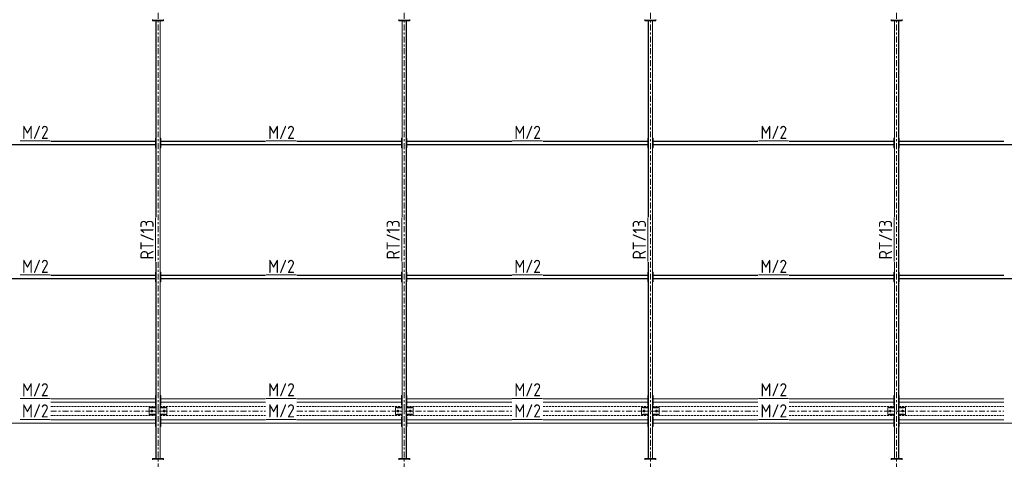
# Model space of a CAD drawing. Header units: millimetres. Extents: x -141 to 1046, y -218 to 621.
# Tile 14 of 16: x 479 to 778, y 259 to 392. Entities that reach past the tile are written whole.
import ezdxf

# ---------------------------------------------------------------- set-up
doc = ezdxf.new("R2010")
doc.units = ezdxf.units.MM
doc.header["$LTSCALE"] = 0.6
for name, pattern in [('VERDECKT2', [1.5, 1, -0.5]), ('XKITLINE00', [0]), ('XKITLINE03', [6, 3, -1, 1, -1])]:
    doc.linetypes.add(name, pattern=pattern)
for name, color, linetype, lineweight in [('Bolt', 7, 'Continuous', 0), ('Part', 2, 'Continuous', 0), ('PartMark', 3, 'Continuous', 0), ('S-GRID', 1, 'Continuous', 0)]:
    doc.layers.add(name, color=color, linetype=linetype, lineweight=lineweight)
doc.styles.add('ISOCPEUR', font='ISOCPEUR.TTF')

msp = doc.modelspace()

# ---------------------------------------------------------------- linework, layer by layer
at = {"layer": 'Bolt', "color": 3, "linetype": 'XKITLINE00', "lineweight": 0}
for p, q in [((519.27, 273.45), (519.47, 273.57)), ((519.27, 273.22), (519.27, 273.45)), ((519.47, 273.11), (519.27, 273.22)), ((519.47, 273.57), (519.67, 273.45)), ((519.67, 273.22), (519.47, 273.11)), ((519.67, 273.45), (519.67, 273.22)), ((523, 273.45), (523.2, 273.57)), ((523, 273.22), (523, 273.45)), ((523.2, 273.11), (523, 273.22)), ((523.2, 273.57), (523.4, 273.45)), ((523.4, 273.22), (523.2, 273.11)), ((523.4, 273.45), (523.4, 273.22)), ((593.93, 273.45), (594.13, 273.57)), ((593.93, 273.22), (593.93, 273.45)), ((594.13, 273.11), (593.93, 273.22)), ((594.13, 273.57), (594.33, 273.45)), ((594.33, 273.22), (594.13, 273.11)), ((594.33, 273.45), (594.33, 273.22)), ((597.67, 273.45), (597.87, 273.57)), ((597.67, 273.22), (597.67, 273.45)), ((597.87, 273.11), (597.67, 273.22)), ((597.87, 273.57), (598.07, 273.45)), ((598.07, 273.22), (597.87, 273.11)), ((598.07, 273.45), (598.07, 273.22)), ((668.6, 273.45), (668.8, 273.57)), ((668.6, 273.22), (668.6, 273.45)), ((668.8, 273.11), (668.6, 273.22)), ((668.8, 273.57), (669, 273.45)), ((669, 273.22), (668.8, 273.11)), ((669, 273.45), (669, 273.22)), ((672.33, 273.45), (672.53, 273.57)), ((672.33, 273.22), (672.33, 273.45)), ((672.53, 273.11), (672.33, 273.22)), ((672.53, 273.57), (672.73, 273.45)), ((672.73, 273.22), (672.53, 273.11)), ((672.73, 273.45), (672.73, 273.22)), ((743.27, 273.45), (743.47, 273.57)), ((743.27, 273.22), (743.27, 273.45)), ((743.47, 273.11), (743.27, 273.22)), ((743.47, 273.57), (743.67, 273.45)), ((743.67, 273.22), (743.47, 273.11)), ((743.67, 273.45), (743.67, 273.22)), ((747, 273.45), (747.2, 273.57)), ((747, 273.22), (747, 273.45)), ((747.2, 273.11), (747, 273.22)), ((747.2, 273.57), (747.4, 273.45)), ((747.4, 273.22), (747.2, 273.11)), ((747.4, 273.45), (747.4, 273.22))]:
    msp.add_line(p, q, dxfattribs=at)
for centre, radius, start, end in [((519.47, 273.34), 0.247, 120, 300), ((519.47, 273.34), 0.133, 30, 210), ((519.47, 273.34), 0.247, 300, 120), ((519.47, 273.34), 0.133, 210, 30), ((523.2, 273.34), 0.247, 120, 300), ((523.2, 273.34), 0.133, 30, 210), ((523.2, 273.34), 0.247, 300, 120), ((523.2, 273.34), 0.133, 210, 30), ((594.13, 273.34), 0.247, 120, 300), ((594.13, 273.34), 0.133, 30, 210), ((594.13, 273.34), 0.247, 300, 120), ((594.13, 273.34), 0.133, 210, 30), ((597.87, 273.34), 0.247, 120, 300), ((597.87, 273.34), 0.133, 30, 210), ((597.87, 273.34), 0.247, 300, 120), ((597.87, 273.34), 0.133, 210, 30), ((668.8, 273.34), 0.247, 120, 300), ((668.8, 273.34), 0.133, 30, 210), ((668.8, 273.34), 0.247, 300, 120), ((668.8, 273.34), 0.133, 210, 30), ((672.53, 273.34), 0.247, 120, 300), ((672.53, 273.34), 0.133, 30, 210), ((672.53, 273.34), 0.247, 300, 120), ((672.53, 273.34), 0.133, 210, 30), ((743.47, 273.34), 0.247, 120, 300), ((743.47, 273.34), 0.133, 30, 210), ((743.47, 273.34), 0.247, 300, 120), ((743.47, 273.34), 0.133, 210, 30), ((747.2, 273.34), 0.247, 120, 300), ((747.2, 273.34), 0.133, 30, 210), ((747.2, 273.34), 0.247, 300, 120), ((747.2, 273.34), 0.133, 210, 30)]:
    msp.add_arc(centre, radius, start, end, dxfattribs=at)
at = {"layer": 'Part', "color": 2, "linetype": 'XKITLINE00', "lineweight": 0}
for p, q in [((519.67, 392.2), (519.67, 392)), ((523, 392), (519.67, 392)), ((523, 392), (519.67, 392)), ((519.67, 392), (519.67, 391.8)), ((523, 391.8), (519.67, 391.8)), ((520.67, 332.15), (520.67, 391.8)), ((520.67, 391.8), (520.72, 391.8)), ((520.72, 391.8), (520.72, 332.15)), ((521.95, 391.8), (521.95, 258.87)), ((522, 391.8), (521.95, 391.8)), ((522, 258.87), (522, 391.8)), ((523, 392.2), (523, 392)), ((523, 392), (523, 391.8)), ((594.33, 392.2), (594.33, 392)), ((597.67, 392), (594.33, 392)), ((594.33, 392), (594.33, 391.8)), ((597.67, 392), (594.33, 392)), ((597.67, 391.8), (594.33, 391.8)), ((595.33, 332.15), (595.33, 391.8)), ((595.33, 391.8), (595.39, 391.8)), ((595.39, 391.8), (595.39, 332.15)), ((596.61, 391.8), (596.61, 258.87)), ((596.67, 391.8), (596.61, 391.8)), ((596.67, 258.87), (596.67, 391.8)), ((597.67, 392.2), (597.67, 392)), ((597.67, 392), (597.67, 391.8)), ((669, 392.2), (669, 392)), ((672.33, 392), (669, 392)), ((672.33, 392), (669, 392)), ((669, 392), (669, 391.8)), ((672.33, 391.8), (669, 391.8)), ((670, 332.15), (670, 391.8)), ((670, 391.8), (670.05, 391.8)), ((670.05, 391.8), (670.05, 332.15)), ((671.28, 391.8), (671.28, 258.87)), ((671.33, 391.8), (671.28, 391.8)), ((671.33, 258.87), (671.33, 391.8)), ((672.33, 392.2), (672.33, 392)), ((672.33, 392), (672.33, 391.8)), ((743.67, 392.2), (743.67, 392)), ((747, 392), (743.67, 392)), ((743.67, 392), (743.67, 391.8)), ((747, 392), (743.67, 392)), ((747, 391.8), (743.67, 391.8)), ((744.67, 332.15), (744.67, 391.8)), ((744.67, 391.8), (744.72, 391.8)), ((744.72, 391.8), (744.72, 332.15)), ((745.95, 391.8), (745.95, 258.87)), ((746, 391.8), (745.95, 391.8)), ((746, 258.87), (746, 391.8)), ((747, 392.2), (747, 392)), ((747, 392), (747, 391.8)), ((520.53, 353.2), (520.53, 356.13)), ((520.53, 356.13), (520.67, 356.13)), ((520.67, 353.2), (520.67, 356.13)), ((522, 353.2), (522, 356.13)), ((522, 356.13), (522.13, 356.13)), ((522.13, 353.2), (522.13, 356.13)), ((595.2, 353.2), (595.2, 356.13)), ((595.2, 356.13), (595.33, 356.13)), ((595.33, 353.2), (595.33, 356.13)), ((596.67, 353.2), (596.67, 356.13)), ((596.67, 356.13), (596.8, 356.13)), ((596.8, 353.2), (596.8, 356.13)), ((669.87, 353.2), (669.87, 356.13)), ((669.87, 356.13), (670, 356.13)), ((670, 353.2), (670, 356.13)), ((671.33, 353.2), (671.33, 356.13)), ((671.33, 356.13), (671.47, 356.13)), ((671.47, 353.2), (671.47, 356.13)), ((744.53, 353.2), (744.53, 356.13)), ((744.53, 356.13), (744.67, 356.13)), ((744.67, 353.2), (744.67, 356.13)), ((746, 353.2), (746, 356.13)), ((746, 356.13), (746.13, 356.13)), ((746.13, 353.2), (746.13, 356.13)), ((447.47, 354.17), (520.53, 354.17)), ((447.47, 354.13), (520.53, 354.13)), ((488.75, 355.2), (520.53, 355.2)), ((488.75, 355.16), (520.53, 355.16)), ((520.53, 355.16), (520.53, 355.2)), ((520.53, 354.13), (520.53, 354.17)), ((520.53, 353.2), (520.67, 353.2)), ((522, 353.2), (522.13, 353.2)), ((522.13, 355.16), (522.13, 355.2)), ((522.13, 355.2), (553.91, 355.2)), ((522.13, 355.16), (553.91, 355.16)), ((522.13, 354.17), (595.2, 354.17)), ((522.13, 354.13), (522.13, 354.17)), ((522.13, 354.13), (595.2, 354.13)), ((563.42, 355.2), (595.2, 355.2)), ((563.42, 355.16), (595.2, 355.16)), ((595.2, 355.16), (595.2, 355.2)), ((595.2, 354.13), (595.2, 354.17)), ((595.2, 353.2), (595.33, 353.2)), ((596.67, 353.2), (596.8, 353.2)), ((596.8, 355.16), (596.8, 355.2)), ((596.8, 355.2), (628.58, 355.2)), ((596.8, 355.16), (628.58, 355.16)), ((596.8, 354.17), (669.87, 354.17)), ((596.8, 354.13), (596.8, 354.17)), ((596.8, 354.13), (669.87, 354.13)), ((638.09, 355.2), (669.87, 355.2)), ((638.09, 355.16), (669.87, 355.16)), ((669.87, 355.16), (669.87, 355.2)), ((669.87, 354.13), (669.87, 354.17)), ((669.87, 353.2), (670, 353.2)), ((671.33, 353.2), (671.47, 353.2)), ((671.47, 355.16), (671.47, 355.2)), ((671.47, 355.2), (703.25, 355.2)), ((671.47, 355.16), (703.25, 355.16)), ((671.47, 354.17), (744.53, 354.17)), ((671.47, 354.13), (671.47, 354.17)), ((671.47, 354.13), (744.53, 354.13)), ((712.75, 355.2), (744.53, 355.2)), ((712.75, 355.16), (744.53, 355.16)), ((744.53, 355.16), (744.53, 355.2)), ((744.53, 354.13), (744.53, 354.17)), ((744.53, 353.2), (744.67, 353.2)), ((746, 353.2), (746.13, 353.2)), ((746.13, 355.16), (746.13, 355.2)), ((746.13, 355.2), (777.91, 355.2)), ((746.13, 355.16), (777.91, 355.16)), ((746.13, 354.17), (819.2, 354.17)), ((746.13, 354.13), (746.13, 354.17)), ((746.13, 354.13), (819.2, 354.13)), ((520.67, 258.87), (520.67, 318.52)), ((520.72, 318.52), (520.72, 258.87)), ((595.33, 258.87), (595.33, 318.52)), ((595.39, 318.52), (595.39, 258.87)), ((670, 258.87), (670, 318.52)), ((670.05, 318.52), (670.05, 258.87)), ((744.67, 258.87), (744.67, 318.52)), ((744.72, 318.52), (744.72, 258.87)), ((488.75, 314.53), (520.53, 314.53)), ((488.75, 314.49), (520.53, 314.49)), ((520.53, 312.53), (520.53, 315.47)), ((520.53, 315.47), (520.67, 315.47)), ((520.53, 314.49), (520.53, 314.53)), ((520.67, 312.53), (520.67, 315.47)), ((522, 312.53), (522, 315.47)), ((522, 315.47), (522.13, 315.47)), ((522.13, 312.53), (522.13, 315.47)), ((522.13, 314.49), (522.13, 314.53)), ((522.13, 314.53), (553.91, 314.53)), ((522.13, 314.49), (553.91, 314.49)), ((563.42, 314.53), (595.2, 314.53)), ((563.42, 314.49), (595.2, 314.49)), ((595.2, 312.53), (595.2, 315.47)), ((595.2, 315.47), (595.33, 315.47)), ((595.2, 314.49), (595.2, 314.53)), ((595.33, 312.53), (595.33, 315.47)), ((596.67, 312.53), (596.67, 315.47)), ((596.67, 315.47), (596.8, 315.47)), ((596.8, 312.53), (596.8, 315.47)), ((596.8, 314.49), (596.8, 314.53)), ((596.8, 314.53), (628.58, 314.53)), ((596.8, 314.49), (628.58, 314.49)), ((638.09, 314.53), (669.87, 314.53)), ((638.09, 314.49), (669.87, 314.49)), ((669.87, 312.53), (669.87, 315.47)), ((669.87, 315.47), (670, 315.47)), ((669.87, 314.49), (669.87, 314.53)), ((670, 312.53), (670, 315.47)), ((671.33, 312.53), (671.33, 315.47)), ((671.33, 315.47), (671.47, 315.47)), ((671.47, 312.53), (671.47, 315.47)), ((671.47, 314.49), (671.47, 314.53)), ((671.47, 314.53), (703.25, 314.53)), ((671.47, 314.49), (703.25, 314.49)), ((712.75, 314.53), (744.53, 314.53)), ((712.75, 314.49), (744.53, 314.49)), ((744.53, 312.53), (744.53, 315.47)), ((744.53, 315.47), (744.67, 315.47)), ((744.53, 314.49), (744.53, 314.53)), ((744.67, 312.53), (744.67, 315.47)), ((746, 312.53), (746, 315.47)), ((746, 315.47), (746.13, 315.47)), ((746.13, 312.53), (746.13, 315.47)), ((746.13, 314.49), (746.13, 314.53)), ((746.13, 314.53), (777.91, 314.53)), ((746.13, 314.49), (777.91, 314.49)), ((447.47, 313.51), (520.53, 313.51)), ((447.47, 313.47), (520.53, 313.47)), ((520.53, 313.47), (520.53, 313.51)), ((520.53, 312.53), (520.67, 312.53)), ((522, 312.53), (522.13, 312.53)), ((522.13, 313.51), (595.2, 313.51)), ((522.13, 313.47), (522.13, 313.51)), ((522.13, 313.47), (595.2, 313.47)), ((595.2, 313.47), (595.2, 313.51)), ((595.2, 312.53), (595.33, 312.53)), ((596.67, 312.53), (596.8, 312.53)), ((596.8, 313.51), (669.87, 313.51)), ((596.8, 313.47), (596.8, 313.51)), ((596.8, 313.47), (669.87, 313.47)), ((669.87, 313.47), (669.87, 313.51)), ((669.87, 312.53), (670, 312.53)), ((671.33, 312.53), (671.47, 312.53)), ((671.47, 313.51), (744.53, 313.51)), ((671.47, 313.47), (671.47, 313.51)), ((671.47, 313.47), (744.53, 313.47)), ((744.53, 313.47), (744.53, 313.51)), ((744.53, 312.53), (744.67, 312.53)), ((746, 312.53), (746.13, 312.53)), ((746.13, 313.51), (819.2, 313.51)), ((746.13, 313.47), (746.13, 313.51)), ((746.13, 313.47), (819.2, 313.47)), ((520.53, 275.07), (520.53, 278)), ((520.53, 278), (520.67, 278)), ((520.67, 275.07), (520.67, 278)), ((522, 275.07), (522, 278)), ((522, 278), (522.13, 278)), ((522.13, 275.07), (522.13, 278)), ((595.2, 275.07), (595.2, 278)), ((595.2, 278), (595.33, 278)), ((595.33, 275.07), (595.33, 278)), ((596.67, 275.07), (596.67, 278)), ((596.67, 278), (596.8, 278)), ((596.8, 275.07), (596.8, 278)), ((669.87, 275.07), (669.87, 278)), ((669.87, 278), (670, 278)), ((670, 275.07), (670, 278)), ((671.33, 275.07), (671.33, 278)), ((671.33, 278), (671.47, 278)), ((671.47, 275.07), (671.47, 278)), ((744.53, 275.07), (744.53, 278)), ((744.53, 278), (744.67, 278)), ((744.67, 275.07), (744.67, 278)), ((746, 275.07), (746, 278)), ((746, 278), (746.13, 278)), ((746.13, 275.07), (746.13, 278)), ((488.75, 277.07), (520.53, 277.07)), ((488.75, 277.03), (520.53, 277.03)), ((488.75, 276.04), (520.53, 276.04)), ((488.75, 276), (520.53, 276)), ((520.53, 277.03), (520.53, 277.07)), ((520.53, 276), (520.53, 276.04)), ((520.53, 275.07), (520.67, 275.07)), ((522, 275.07), (522.13, 275.07)), ((522.13, 277.03), (522.13, 277.07)), ((522.13, 277.07), (553.91, 277.07)), ((522.13, 277.03), (553.91, 277.03)), ((522.13, 276.04), (553.91, 276.04)), ((522.13, 276), (522.13, 276.04)), ((522.13, 276), (553.91, 276)), ((563.42, 277.07), (595.2, 277.07)), ((563.42, 277.03), (595.2, 277.03)), ((563.42, 276.04), (595.2, 276.04)), ((563.42, 276), (595.2, 276)), ((595.2, 277.03), (595.2, 277.07)), ((595.2, 276), (595.2, 276.04)), ((595.2, 275.07), (595.33, 275.07)), ((596.67, 275.07), (596.8, 275.07)), ((596.8, 277.03), (596.8, 277.07)), ((596.8, 277.07), (628.58, 277.07)), ((596.8, 277.03), (628.58, 277.03)), ((596.8, 276.04), (628.58, 276.04)), ((596.8, 276), (596.8, 276.04)), ((596.8, 276), (628.58, 276)), ((638.09, 277.07), (669.87, 277.07)), ((638.09, 277.03), (669.87, 277.03)), ((638.09, 276.04), (669.87, 276.04)), ((638.09, 276), (669.87, 276)), ((669.87, 277.03), (669.87, 277.07)), ((669.87, 276), (669.87, 276.04)), ((669.87, 275.07), (670, 275.07)), ((671.33, 275.07), (671.47, 275.07)), ((671.47, 277.03), (671.47, 277.07)), ((671.47, 277.07), (703.25, 277.07)), ((671.47, 277.03), (703.25, 277.03)), ((671.47, 276.04), (703.25, 276.04)), ((671.47, 276), (671.47, 276.04)), ((671.47, 276), (703.25, 276)), ((712.75, 277.07), (744.53, 277.07)), ((712.75, 277.03), (744.53, 277.03)), ((712.75, 276.04), (744.53, 276.04)), ((712.75, 276), (744.53, 276)), ((744.53, 277.03), (744.53, 277.07)), ((744.53, 276), (744.53, 276.04)), ((744.53, 275.07), (744.67, 275.07)), ((746, 275.07), (746.13, 275.07)), ((746.13, 277.03), (746.13, 277.07)), ((746.13, 277.07), (777.91, 277.07)), ((746.13, 277.03), (777.91, 277.03)), ((746.13, 276.04), (777.91, 276.04)), ((746.13, 276), (746.13, 276.04)), ((746.13, 276), (777.91, 276)), ((518.67, 274.4), (519.07, 274.4)), ((518.67, 272.27), (518.67, 274.4)), ((518.67, 272.27), (520.67, 272.27)), ((519.07, 274.27), (519.07, 274.4)), ((519.07, 274.4), (520.67, 274.4)), ((519.07, 274.27), (520.67, 274.27)), ((519.07, 272.27), (519.07, 272.4)), ((519.07, 272.4), (520.67, 272.4)), ((519.07, 272.27), (520.67, 272.27)), ((520.67, 274.27), (520.67, 274.4)), ((520.67, 272.27), (520.67, 272.4)), ((522, 274.4), (522, 274.27)), ((523.6, 274.4), (522, 274.4)), ((522, 274.27), (523.6, 274.27)), ((522, 272.4), (522, 272.27)), ((523.6, 272.4), (522, 272.4)), ((522, 272.27), (523.6, 272.27)), ((523.6, 274.27), (523.6, 274.4)), ((523.6, 274.4), (524, 274.4)), ((523.6, 272.27), (523.6, 272.4)), ((523.6, 272.27), (524, 272.27)), ((524, 272.27), (524, 274.4)), ((593.33, 274.4), (593.73, 274.4)), ((593.33, 272.27), (593.33, 274.4)), ((593.33, 272.27), (595.33, 272.27)), ((593.73, 274.27), (593.73, 274.4)), ((593.73, 274.4), (595.33, 274.4)), ((593.73, 274.27), (595.33, 274.27)), ((593.73, 272.27), (593.73, 272.4)), ((593.73, 272.4), (595.33, 272.4)), ((593.73, 272.27), (595.33, 272.27)), ((595.33, 274.27), (595.33, 274.4)), ((595.33, 272.27), (595.33, 272.4)), ((596.67, 274.4), (596.67, 274.27)), ((598.27, 274.4), (596.67, 274.4)), ((596.67, 274.27), (598.27, 274.27)), ((596.67, 272.4), (596.67, 272.27)), ((598.27, 272.4), (596.67, 272.4)), ((596.67, 272.27), (598.27, 272.27)), ((598.27, 274.27), (598.27, 274.4)), ((598.27, 274.4), (598.67, 274.4)), ((598.27, 272.27), (598.27, 272.4)), ((598.27, 272.27), (598.67, 272.27)), ((598.67, 272.27), (598.67, 274.4)), ((668, 274.4), (668.4, 274.4)), ((668, 272.27), (668, 274.4)), ((668, 272.27), (670, 272.27)), ((668.4, 274.27), (668.4, 274.4)), ((668.4, 274.4), (670, 274.4)), ((668.4, 274.27), (670, 274.27)), ((668.4, 272.27), (668.4, 272.4)), ((668.4, 272.4), (670, 272.4)), ((668.4, 272.27), (670, 272.27)), ((670, 274.27), (670, 274.4)), ((670, 272.27), (670, 272.4)), ((671.33, 274.4), (671.33, 274.27)), ((672.93, 274.4), (671.33, 274.4)), ((671.33, 274.27), (672.93, 274.27)), ((671.33, 272.4), (671.33, 272.27)), ((672.93, 272.4), (671.33, 272.4)), ((671.33, 272.27), (672.93, 272.27)), ((672.93, 274.4), (673.33, 274.4)), ((672.93, 274.27), (672.93, 274.4)), ((672.93, 272.27), (672.93, 272.4)), ((672.93, 272.27), (673.33, 272.27)), ((673.33, 272.27), (673.33, 274.4)), ((742.67, 274.4), (743.07, 274.4)), ((742.67, 272.27), (742.67, 274.4)), ((742.67, 272.27), (744.67, 272.27)), ((743.07, 274.27), (743.07, 274.4)), ((743.07, 274.4), (744.67, 274.4)), ((743.07, 274.27), (744.67, 274.27)), ((743.07, 272.27), (743.07, 272.4)), ((743.07, 272.4), (744.67, 272.4)), ((743.07, 272.27), (744.67, 272.27)), ((744.67, 274.27), (744.67, 274.4)), ((744.67, 272.27), (744.67, 272.4)), ((746, 274.4), (746, 274.27)), ((747.6, 274.4), (746, 274.4)), ((746, 274.27), (747.6, 274.27)), ((746, 272.4), (746, 272.27)), ((747.6, 272.4), (746, 272.4)), ((746, 272.27), (747.6, 272.27)), ((747.6, 274.4), (748, 274.4)), ((747.6, 274.27), (747.6, 274.4)), ((747.6, 272.27), (747.6, 272.4)), ((747.6, 272.27), (748, 272.27)), ((748, 272.27), (748, 274.4)), ((447.47, 269.64), (520.53, 269.64)), ((447.47, 269.6), (520.53, 269.6)), ((488.75, 270.67), (520.53, 270.67)), ((488.75, 270.63), (520.53, 270.63)), ((520.53, 268.67), (520.53, 271.6)), ((520.53, 271.6), (520.67, 271.6)), ((520.53, 270.63), (520.53, 270.67)), ((520.53, 269.6), (520.53, 269.64)), ((520.67, 268.67), (520.67, 271.6)), ((522, 268.67), (522, 271.6)), ((522, 271.6), (522.13, 271.6)), ((522.13, 268.67), (522.13, 271.6)), ((522.13, 270.63), (522.13, 270.67)), ((522.13, 270.67), (553.91, 270.67)), ((522.13, 270.63), (553.91, 270.63)), ((522.13, 269.64), (595.2, 269.64)), ((522.13, 269.6), (522.13, 269.64)), ((522.13, 269.6), (595.2, 269.6)), ((563.42, 270.67), (595.2, 270.67)), ((563.42, 270.63), (595.2, 270.63)), ((595.2, 268.67), (595.2, 271.6)), ((595.2, 271.6), (595.33, 271.6)), ((595.2, 270.63), (595.2, 270.67)), ((595.2, 269.6), (595.2, 269.64)), ((595.33, 268.67), (595.33, 271.6)), ((596.67, 268.67), (596.67, 271.6)), ((596.67, 271.6), (596.8, 271.6)), ((596.8, 268.67), (596.8, 271.6)), ((596.8, 270.63), (596.8, 270.67)), ((596.8, 270.67), (628.58, 270.67)), ((596.8, 270.63), (628.58, 270.63)), ((596.8, 269.64), (669.87, 269.64)), ((596.8, 269.6), (596.8, 269.64)), ((596.8, 269.6), (669.87, 269.6)), ((638.09, 270.67), (669.87, 270.67)), ((638.09, 270.63), (669.87, 270.63)), ((669.87, 268.67), (669.87, 271.6)), ((669.87, 271.6), (670, 271.6)), ((669.87, 270.63), (669.87, 270.67)), ((669.87, 269.6), (669.87, 269.64)), ((670, 268.67), (670, 271.6)), ((671.33, 268.67), (671.33, 271.6)), ((671.33, 271.6), (671.47, 271.6)), ((671.47, 268.67), (671.47, 271.6)), ((671.47, 270.63), (671.47, 270.67)), ((671.47, 270.67), (703.25, 270.67)), ((671.47, 270.63), (703.25, 270.63)), ((671.47, 269.64), (744.53, 269.64)), ((671.47, 269.6), (671.47, 269.64)), ((671.47, 269.6), (744.53, 269.6)), ((712.75, 270.67), (744.53, 270.67)), ((712.75, 270.63), (744.53, 270.63)), ((744.53, 268.67), (744.53, 271.6)), ((744.53, 271.6), (744.67, 271.6)), ((744.53, 270.63), (744.53, 270.67)), ((744.53, 269.6), (744.53, 269.64)), ((744.67, 268.67), (744.67, 271.6)), ((746, 268.67), (746, 271.6)), ((746, 271.6), (746.13, 271.6)), ((746.13, 268.67), (746.13, 271.6)), ((746.13, 270.63), (746.13, 270.67)), ((746.13, 270.67), (777.91, 270.67)), ((746.13, 270.63), (777.91, 270.63)), ((746.13, 269.64), (819.2, 269.64)), ((746.13, 269.6), (746.13, 269.64)), ((746.13, 269.6), (819.2, 269.6)), ((520.53, 268.67), (520.67, 268.67)), ((522, 268.67), (522.13, 268.67)), ((595.2, 268.67), (595.33, 268.67)), ((596.67, 268.67), (596.8, 268.67)), ((669.87, 268.67), (670, 268.67)), ((671.33, 268.67), (671.47, 268.67)), ((744.53, 268.67), (744.67, 268.67)), ((746, 268.67), (746.13, 268.67)), ((523, 258.87), (519.67, 258.87)), ((519.67, 258.87), (519.67, 258.67)), ((519.67, 258.47), (519.67, 258.67)), ((519.67, 258.67), (523, 258.67)), ((523, 258.67), (519.67, 258.67)), ((520.72, 258.87), (520.67, 258.87)), ((521.95, 258.87), (522, 258.87)), ((523, 258.87), (523, 258.67)), ((523, 258.47), (523, 258.67)), ((597.67, 258.87), (594.33, 258.87)), ((594.33, 258.87), (594.33, 258.67)), ((594.33, 258.47), (594.33, 258.67)), ((594.33, 258.67), (597.67, 258.67)), ((597.67, 258.67), (594.33, 258.67)), ((595.39, 258.87), (595.33, 258.87)), ((596.61, 258.87), (596.67, 258.87)), ((597.67, 258.87), (597.67, 258.67)), ((597.67, 258.47), (597.67, 258.67)), ((672.33, 258.87), (669, 258.87)), ((669, 258.87), (669, 258.67)), ((669, 258.47), (669, 258.67)), ((669, 258.67), (672.33, 258.67)), ((672.33, 258.67), (669, 258.67)), ((670.05, 258.87), (670, 258.87)), ((671.28, 258.87), (671.33, 258.87)), ((672.33, 258.87), (672.33, 258.67)), ((672.33, 258.47), (672.33, 258.67)), ((747, 258.87), (743.67, 258.87)), ((743.67, 258.87), (743.67, 258.67)), ((743.67, 258.47), (743.67, 258.67)), ((743.67, 258.67), (747, 258.67)), ((747, 258.67), (743.67, 258.67)), ((744.72, 258.87), (744.67, 258.87)), ((745.95, 258.87), (746, 258.87)), ((747, 258.87), (747, 258.67)), ((747, 258.47), (747, 258.67))]:
    msp.add_line(p, q, dxfattribs=at)
at = {"layer": 'Part', "color": 4, "linetype": 'VERDECKT2', "lineweight": 0}
for p, q in [((488.75, 274.67), (520.67, 274.67)), ((488.75, 272), (520.67, 272)), ((518.67, 274.4), (518.67, 274.4)), ((518.67, 274.4), (520.67, 274.4)), ((522, 274.67), (553.91, 274.67)), ((522, 274.4), (524, 274.4)), ((522, 272), (553.91, 272)), ((524, 274.4), (524, 274.4)), ((563.42, 274.67), (595.33, 274.67)), ((563.42, 272), (595.33, 272)), ((593.33, 274.4), (593.33, 274.4)), ((593.33, 274.4), (595.33, 274.4)), ((596.67, 274.67), (628.58, 274.67)), ((596.67, 274.4), (598.67, 274.4)), ((596.67, 272), (628.58, 272)), ((598.67, 274.4), (598.67, 274.4)), ((638.09, 274.67), (670, 274.67)), ((638.09, 272), (670, 272)), ((668, 274.4), (668, 274.4)), ((668, 274.4), (670, 274.4)), ((671.33, 274.67), (703.25, 274.67)), ((671.33, 274.4), (673.33, 274.4)), ((671.33, 272), (703.25, 272)), ((673.33, 274.4), (673.33, 274.4)), ((712.75, 274.67), (744.67, 274.67)), ((712.75, 272), (744.67, 272)), ((742.67, 274.4), (742.67, 274.4)), ((742.67, 274.4), (744.67, 274.4)), ((746, 274.67), (777.91, 274.67)), ((746, 274.4), (748, 274.4)), ((746, 272), (777.91, 272)), ((748, 274.4), (748, 274.4))]:
    msp.add_line(p, q, dxfattribs=at)
at = {"layer": 'PartMark', "color": 1, "linetype": 'XKITLINE00', "lineweight": 0}
for p, q in [((479.45, 355.3), (488.55, 355.3)), ((554.11, 355.3), (563.22, 355.3)), ((628.78, 355.3), (637.89, 355.3)), ((703.45, 355.3), (712.55, 355.3)), ((520.57, 318.72), (520.57, 331.95)), ((595.23, 318.72), (595.23, 331.95)), ((669.9, 318.72), (669.9, 331.95)), ((744.57, 318.72), (744.57, 331.95)), ((479.45, 314.63), (488.55, 314.63)), ((554.11, 314.63), (563.22, 314.63)), ((628.78, 314.63), (637.89, 314.63)), ((703.45, 314.63), (712.55, 314.63)), ((479.45, 277.17), (488.55, 277.17)), ((554.11, 277.17), (563.22, 277.17)), ((628.78, 277.17), (637.89, 277.17)), ((703.45, 277.17), (712.55, 277.17)), ((479.45, 270.77), (488.55, 270.77)), ((554.11, 270.77), (563.22, 270.77)), ((628.78, 270.77), (637.89, 270.77)), ((703.45, 270.77), (712.55, 270.77))]:
    msp.add_line(p, q, dxfattribs=at)
at = {"layer": 'S-GRID', "color": 1, "linetype": 'XKITLINE03', "lineweight": 0}
for p, q in [((521.33, -17.99), (521.33, 528.6)), ((596, -17.99), (596, 528.6)), ((670.67, -17.99), (670.67, 528.6)), ((745.33, -17.99), (745.33, 528.6)), ((488.75, 273.33), (553.91, 273.33)), ((563.42, 273.33), (628.58, 273.33)), ((638.09, 273.33), (703.25, 273.33)), ((712.75, 273.33), (777.91, 273.33))]:
    msp.add_line(p, q, dxfattribs=at)

# ---------------------------------------------------------------- texts
at = {"layer": 'PartMark', "color": 1, "style": 'ISOCPEUR', "width": 0.85}
for p in [(480.05, 355.9), (554.71, 355.9), (629.38, 355.9), (704.05, 355.9), (480.05, 315.23), (554.71, 315.23), (629.38, 315.23), (704.05, 315.23), (480.05, 277.77), (554.71, 277.77), (629.38, 277.77), (704.05, 277.77), (480.05, 271.37), (554.71, 271.37), (629.38, 271.37), (704.05, 271.37)]:
    msp.add_text('M/2', height=4, dxfattribs=at).set_placement(p)
for p in [(519.97, 319.32), (594.63, 319.32), (669.3, 319.32), (743.97, 319.32)]:
    msp.add_text('RT/13', height=4, rotation=90.0002, dxfattribs=at).set_placement(p)

doc.saveas('drawing.dxf')
